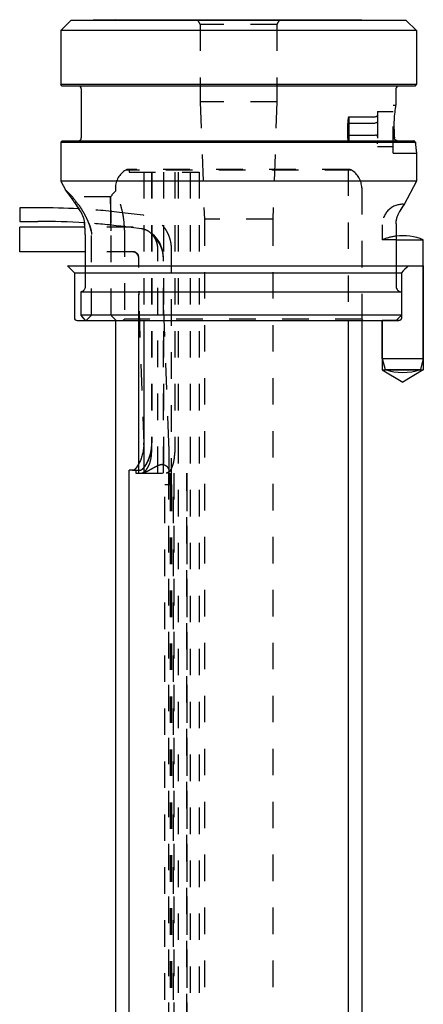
# Model space of a CAD drawing. Extents: x 71 to 101, y 61 to 205.
# Tile 2 of 2: x 71 to 101, y 133 to 205. Entities that reach past the tile are written whole.
import ezdxf

# ---------------------------------------------------------------- set-up
doc = ezdxf.new("R2010")
doc.units = 0
doc.header["$LTSCALE"] = 19.36
doc.linetypes.add('HIDDEN', pattern=[0.2, 0.1, -0.1])
doc.layers.get('0').update_dxf_attribs({"linetype": 'CONTINUOUS'})
for name, color, linetype in [('ASSI', 7, 'CONTINUOUS'), ('DEFAULT_2', 8, 'HIDDEN'), ('SUPERFICI', 7, 'CONTINUOUS')]:
    doc.layers.add(name, color=color, linetype=linetype)

msp = doc.modelspace()

# ---------------------------------------------------------------- linework, layer by layer
at = {"color": 6, "linetype": 'CONTINUOUS'}
for p, q in [((74.867, 187.458), (100.867, 187.458)), ((75.367, 186.958), (99.274, 186.958)), ((99.274, 186.958), (99.274, 183.658)), ((99.075, 183.458), (97.867, 183.458))]:
    msp.add_line(p, q, dxfattribs=at)
at = {"color": 7, "linetype": 'CONTINUOUS'}
for p, q in [((95.367, 183.458), (95.367, 71.757)), ((79.367, 71.757), (79.367, 172.508))]:
    msp.add_line(p, q, dxfattribs=at)
at = {"color": 6, "linetype": 'CONTINUOUS'}
for centre, radius, start, end in [((124.125, 162.099), 35.151, 133.82674, 134.99141), ((123.954, 162.273), 34.907, 133.82265, 134.99548)]:
    msp.add_arc(centre, radius, start, end, dxfattribs=at)
msp.add_open_spline([(99.274, 183.658), (99.274, 183.648), (99.272, 183.627), (99.265, 183.596), (99.253, 183.567), (99.236, 183.54), (99.216, 183.516), (99.192, 183.495), (99.165, 183.479), (99.136, 183.467), (99.106, 183.46), (99.086, 183.458), (99.075, 183.458)], degree=3, knots=[0, 0, 0, 0, 0.100387, 0.201222, 0.301479, 0.401541, 0.50246, 0.603208, 0.702742, 0.801987, 0.901484, 1, 1, 1, 1], dxfattribs=at)
at = {"layer": 'ASSI', "color": 7, "linetype": 'CONTINUOUS'}
for p, q in [((75.111, 205.401), (74.367, 204.658)), ((78.367, 205.458), (75.111, 205.401)), ((99.624, 205.401), (75.111, 205.401)), ((78.367, 205.458), (96.367, 205.458)), ((96.367, 205.458), (99.624, 205.401)), ((99.624, 205.401), (100.367, 204.658)), ((74.367, 204.658), (74.367, 200.708)), ((100.367, 204.658), (74.367, 204.658)), ((100.367, 204.658), (100.367, 200.708)), ((74.467, 200.608), (74.367, 200.708)), ((100.367, 200.708), (74.367, 200.708)), ((100.267, 200.608), (74.467, 200.608)), ((75.867, 200.408), (75.867, 196.808)), ((98.867, 200.408), (98.867, 199.208)), ((100.267, 200.608), (100.367, 200.708)), ((74.467, 196.608), (74.367, 196.508)), ((74.467, 196.608), (100.176, 196.608)), ((74.367, 196.508), (74.367, 193.658)), ((74.367, 196.508), (100.284, 196.508)), ((100.367, 195.708), (100.367, 193.658)), ((74.367, 193.658), (74.708, 193.017)), ((100.367, 193.658), (74.367, 193.658)), ((75.147, 192.422), (74.708, 193.017)), ((100.367, 193.658), (99.462, 191.955)), ((71.367, 191.708), (71.367, 190.708)), ((72.703, 191.708), (71.367, 191.708)), ((71.367, 190.708), (72.703, 190.708)), ((71.367, 188.488), (71.367, 190.288)), ((76.135, 190.288), (71.367, 190.288)), ((98.88, 190.458), (98.88, 185.958)), ((76.153, 189.745), (76.153, 185.958)), ((98.88, 189.358), (100.867, 189.358)), ((100.867, 180.688), (100.867, 189.358)), ((76.153, 188.488), (71.367, 188.488)), ((75.827, 185.558), (75.827, 183.858)), ((75.827, 185.558), (99.274, 185.558)), ((99.274, 185.558), (99.274, 183.858)), ((99.274, 183.858), (75.827, 183.858)), ((76.153, 183.458), (98.88, 183.458)), ((80.067, 172.966), (80.067, 183.458)), ((80.439, 183.458), (80.439, 174.508)), ((97.867, 180.688), (97.867, 183.458)), ((97.867, 180.688), (98.082, 179.888)), ((97.867, 180.688), (100.867, 180.688)), ((100.867, 180.688), (100.653, 179.888)), ((98.082, 179.888), (100.653, 179.888)), ((79.621, 172.508), (79.367, 172.508))]:
    msp.add_line(p, q, dxfattribs=at)
at = {"layer": 'ASSI', "color": 8, "linetype": 'HIDDEN'}
for p, q in [((84.369, 205.458), (84.567, 205.114)), ((90.366, 205.458), (90.167, 205.114)), ((84.567, 205.114), (84.567, 199.458)), ((90.167, 205.114), (84.567, 205.114)), ((90.167, 205.114), (90.167, 199.458)), ((84.567, 199.458), (84.867, 190.867)), ((90.167, 199.458), (84.567, 199.458)), ((90.167, 199.458), (89.867, 190.867)), ((97.517, 198.733), (97.517, 196.183)), ((97.517, 198.733), (98.667, 198.733)), ((98.667, 195.708), (98.667, 199.208)), ((98.667, 199.208), (98.867, 199.208)), ((95.367, 198.292), (95.367, 196.623)), ((95.417, 198.347), (95.417, 196.569)), ((95.417, 198.347), (97.363, 198.347)), ((95.337, 197.858), (95.337, 197.058)), ((95.417, 197.903), (97.363, 197.903)), ((95.417, 197.013), (97.363, 197.013)), ((95.417, 196.569), (97.363, 196.569)), ((100.195, 196.591), (100.176, 196.608)), ((100.213, 196.574), (100.195, 196.591)), ((100.231, 196.557), (100.213, 196.574)), ((97.517, 196.183), (98.667, 196.183)), ((100.249, 196.541), (100.231, 196.557)), ((100.267, 196.524), (100.249, 196.541)), ((100.284, 196.508), (100.267, 196.524)), ((100.284, 196.508), (100.285, 196.491)), ((98.667, 195.708), (100.367, 195.708)), ((100.367, 195.711), (100.367, 195.708)), ((95.611, 194.458), (79.124, 194.458)), ((95.413, 194.508), (79.322, 194.508)), ((79.367, 194.508), (79.367, 194.308)), ((79.367, 194.308), (84.479, 194.308)), ((80.439, 194.308), (80.439, 183.458)), ((81.004, 194.308), (81.004, 173.808)), ((81.023, 194.308), (81.023, 174.508)), ((82.701, 194.308), (82.701, 173.808)), ((75.217, 192.508), (74.708, 193.017)), ((78.367, 193.155), (78.367, 192.915)), ((96.367, 193.155), (96.367, 183.558)), ((75.133, 192.442), (75.147, 192.422)), ((78.006, 192.508), (75.217, 192.508)), ((78.023, 191.44), (78.006, 192.508)), ((78.006, 192.508), (78.045, 190.058)), ((99.462, 191.955), (99.456, 191.946)), ((78.039, 190.433), (78.023, 191.44)), ((78.872, 191.344), (78.862, 191.345)), ((80.395, 191.156), (78.862, 191.345)), ((84.867, 190.867), (84.867, 82.418)), ((89.867, 190.867), (84.867, 190.867)), ((89.867, 190.867), (89.867, 82.418)), ((99.158, 191.477), (99.151, 191.465)), ((79.667, 190.288), (76.135, 190.288)), ((78.045, 190.058), (78.036, 190.619)), ((80.273, 190.163), (78.749, 190.352)), ((97.867, 190.458), (97.867, 189.358)), ((98.881, 190.515), (98.88, 190.504)), ((98.88, 190.504), (98.88, 190.492)), ((98.88, 190.492), (98.88, 190.481)), ((98.88, 190.481), (98.88, 190.469)), ((98.88, 190.469), (98.88, 190.458)), ((98.881, 190.526), (98.881, 190.515)), ((76.617, 183.858), (76.617, 189.745)), ((78.045, 183.858), (78.045, 190.008)), ((79.026, 190.058), (79.026, 183.558)), ((81.465, 172.308), (81.465, 188.672)), ((82.465, 171.458), (82.465, 188.672)), ((98.88, 189.358), (97.867, 189.358)), ((79.667, 188.488), (76.153, 188.488)), ((80.067, 183.458), (80.067, 188.088)), ((81.867, 172.308), (81.867, 188.088)), ((80.464, 174.476), (80.072, 185.335)), ((82.263, 174.541), (81.871, 185.4)), ((75.827, 183.858), (76.153, 183.458)), ((76.617, 183.858), (76.217, 183.458)), ((96.367, 183.558), (79.026, 183.558)), ((96.367, 183.558), (96.467, 183.458)), ((80.467, 172.308), (80.467, 174.267)), ((82.267, 174.267), (82.267, 172.472)), ((80.067, 172.308), (80.067, 172.966)), ((79.621, 172.508), (80.139, 172.508)), ((79.867, 172.508), (79.867, 172.308)), ((79.867, 172.308), (83.584, 172.308)), ((83.573, 172.308), (83.573, 171.458))]:
    msp.add_line(p, q, dxfattribs=at)
at = {"layer": 'ASSI', "color": 6, "linetype": 'CONTINUOUS'}
for p, q in [((100.867, 187.458), (100.867, 179.859)), ((97.867, 183.458), (97.867, 179.859)), ((97.867, 179.859), (100.867, 179.859)), ((97.867, 179.859), (99.367, 178.958)), ((100.867, 179.859), (99.367, 178.958))]:
    msp.add_line(p, q, dxfattribs=at)
at = {"layer": 'ASSI', "color": 7, "linetype": 'CONTINUOUS'}
for centre, radius, start, end in [((75.667, 200.408), 0.2, 0, 90), ((99.067, 200.408), 0.2, 90, 180), ((110.143, 197.459), 11.409, 180.00356, 183.2695), ((75.667, 196.808), 0.2, 270, 360), ((133.177, 232.033), 48.415, 227.02947, 227.20337), ((113.64, 197.495), 13.392, 184.22677, 187.66848), ((72.72, 138.214), 53.494, 86.82358, 90.01879), ((112.401, 183.402), 15.51, 146.5346, 148.67733), ((72.719, 138.247), 52.461, 86.29702, 90.01737), ((68.121, 189.75), 8.032, 359.96624, 5.54519), ((110.881, 190.458), 12, 179.67377, 180), ((99.367, 185.758), 3.9, 67.38014, 97.17544), ((149.718, 243.637), 95.043, 218.97359, 219.28444), ((122.582, 160.545), 32.966, 134.99396, 135.96897), ((99.367, 183.368), 3.71, 249.72513, 290.27487)]:
    msp.add_arc(centre, radius, start, end, dxfattribs=at)
at = {"layer": 'ASSI', "color": 8, "linetype": 'HIDDEN'}
for centre, radius, start, end in [((97.135, 196.724), 2.363, 136.62071, 138.41572), ((96.39, 196.063), 2.081, 117.86457, 120.3876), ((96.305, 196.213), 1.909, 119.41422, 120.45396), ((96.429, 195.99), 2.164, 117.88038, 119.39008), ((110.124, 197.458), 11.391, 180.00086, 183.27219), ((96.39, 198.853), 2.081, 239.6124, 242.13543), ((96.305, 198.703), 1.909, 239.54604, 240.58578), ((96.429, 198.926), 2.164, 240.60992, 242.11962), ((97.135, 198.192), 2.363, 221.58428, 223.37929), ((98.948, 196.819), 0.196, 183.26814, 184.45936), ((98.967, 196.812), 0.204, 268.96643, 269.9996), ((113.55, 197.486), 13.301, 184.28959, 187.66747), ((79.867, 193.155), 1.5, 119.72135, 180), ((79.317, 194.108), 0.4, 90, 118.95502), ((95.417, 194.108), 0.4, 61.04498, 90), ((94.867, 193.155), 1.5, 0, 60.27865), ((68.246, 187.36), 8.559, 35.29083, 36.26082), ((101.552, 212.019), 32.774, 216.53451, 217.88043), ((101.132, 211.7), 32.247, 216.52352, 217.89143), ((81.167, 190.058), 4, 134.427, 142.22951), ((59.044, 181.092), 19.694, 31.91581, 32.33497), ((73.078, 143.978), 47.719, 83.03704, 86.86829), ((99.367, 190.458), 1.5, 86.38762, 180), ((112.545, 183.311), 15.681, 146.58503, 148.61422), ((59.021, 181.077), 19.721, 31.78554, 31.9159), ((73.571, 190.094), 2.604, 31.45717, 31.78566), ((72.418, 190.001), 6.612, 11.69522, 11.93767), ((72.434, 190.004), 6.596, 11.50617, 11.6952), ((72.673, 190.047), 6.353, 2.44099, 11.55564), ((80.126, 188.977), 2.196, 81.79572, 82.95609), ((73.145, 144.646), 46.048, 83.00948, 86.31187), ((74.207, 190.34), 1.917, 6.09939, 7.73517), ((74.222, 190.342), 1.903, 5.56471, 6.09791), ((68.411, 189.776), 7.741, 5.40166, 5.56449), ((68.245, 189.761), 7.907, 3.82222, 5.39559), ((67.998, 189.746), 8.155, 0.16188, 3.81122), ((72.811, 190.058), 6.214, 2.12452, 2.40191), ((72.821, 190.058), 6.205, 0.00048, 2.12477), ((79.567, 187.988), 2.3, 0, 90), ((79.667, 188.088), 2.2, 0, 90), ((80.124, 188.965), 1.207, 74.8682, 82.93799), ((67.952, 189.745), 8.201, 0, 0.16429), ((74.922, 190.008), 3.123, 0.00007, 0.91732), ((99.367, 185.758), 3.9, 97.17544, 112.61986), ((79.567, 187.988), 0.5, 0, 90), ((79.667, 188.088), 0.4, 0, 90), ((87.675, 185.609), 7.608, 180, 180.38164), ((87.655, 185.608), 7.587, 180.38076, 182.06285), ((87.675, 185.609), 5.807, 179.99999, 180.49995), ((87.65, 185.608), 5.783, 180.49846, 182.06313), ((122.779, 160.351), 33.243, 134.99801, 135.96493), ((59.506, 211.894), 34.409, 304.26706, 304.56169), ((59.579, 211.788), 34.28, 304.26651, 304.56224), ((76.974, 174.508), 3.465, 357.34817, 359.99969), ((74.671, 174.267), 5.797, 359.99952, 2.06121), ((77.846, 174.508), 3.177, 353.64417, 359.99702), ((74.679, 174.268), 7.588, 359.99846, 2.06301)]:
    msp.add_arc(centre, radius, start, end, dxfattribs=at)
for major_axis, start_param, end_param in [((0, 4), -4.037257, -3.901355), ((4, 0), -2.466461, -2.330558)]:
    msp.add_ellipse((81.167, 186.358), major_axis=major_axis, ratio=1, start_param=start_param, end_param=end_param, dxfattribs=at)
at = {"layer": 'ASSI', "color": 7, "linetype": 'CONTINUOUS'}
for points, knots in [([(98.734, 197.458), (98.734, 197.681), (98.746, 198.095), (98.795, 198.679), (98.842, 199.038), (98.867, 199.208)], [0, 0, 0, 0, 0.381745, 0.705738, 1, 1, 1, 1]), ([(98.967, 196.608), (98.939, 196.608), (98.884, 196.619), (98.815, 196.665), (98.767, 196.73), (98.754, 196.782), (98.752, 196.808)], [0, 0, 0, 0, 0.26027, 0.512533, 0.757369, 1, 1, 1, 1]), ([(75.147, 192.422), (75.196, 192.355), (75.298, 192.212), (75.513, 191.894), (75.675, 191.641), (75.785, 191.465)], [0, 0, 0, 0, 0.215398, 0.459795, 1, 1, 1, 1]), ([(75.785, 191.465), (75.873, 191.323), (75.985, 191.095), (76.08, 190.774), (76.107, 190.609), (76.115, 190.526)], [0, 0, 0, 0, 0.502065, 0.750431, 1, 1, 1, 1]), ([(98.881, 190.526), (98.881, 190.614), (98.895, 190.786), (98.952, 191.034), (99.038, 191.261), (99.112, 191.4), (99.151, 191.465)], [0, 0, 0, 0, 0.264715, 0.522953, 0.769804, 1, 1, 1, 1]), ([(76.153, 185.958), (76.153, 185.903), (76.139, 185.821), (76.094, 185.725), (76.052, 185.665), (76.002, 185.618), (75.947, 185.583), (75.888, 185.563), (75.847, 185.558), (75.827, 185.558)], [0, 0, 0, 0, 0.289821, 0.426207, 0.554257, 0.674119, 0.787001, 0.894829, 1, 1, 1, 1]), ([(98.88, 185.958), (98.88, 185.906), (98.9, 185.801), (98.972, 185.69), (99.052, 185.623), (99.121, 185.586), (99.195, 185.563), (99.248, 185.558), (99.274, 185.558)], [0, 0, 0, 0, 0.251086, 0.499679, 0.624096, 0.748788, 0.874075, 1, 1, 1, 1]), ([(80.439, 174.508), (80.439, 174.373), (80.424, 174.108), (80.357, 173.729), (80.258, 173.386), (80.154, 173.131), (80.063, 172.954), (79.996, 172.84), (79.929, 172.742), (79.863, 172.66), (79.799, 172.595), (79.724, 172.536), (79.661, 172.508), (79.621, 172.508)], [0, 0, 0, 0, 0.178961, 0.350879, 0.510024, 0.652189, 0.715896, 0.774192, 0.826757, 0.873323, 0.913723, 0.947983, 1, 1, 1, 1])]:
    msp.add_open_spline(points, degree=3, knots=knots, dxfattribs=at)
at = {"layer": 'ASSI', "color": 8, "linetype": 'HIDDEN'}
for points, knots in [([(95.367, 198.292), (95.367, 198.258), (95.365, 198.113), (95.351, 197.968), (95.337, 197.858)], [0, 0, 0, 0, 0.238623, 1, 1, 1, 1]), ([(97.517, 198.525), (97.517, 198.503), (97.511, 198.46), (97.48, 198.401), (97.437, 198.365), (97.396, 198.35), (97.374, 198.347), (97.363, 198.347)], [0, 0, 0, 0, 0.250074, 0.499902, 0.749312, 0.874685, 1, 1, 1, 1]), ([(97.517, 197.991), (97.517, 197.986), (97.516, 197.975), (97.507, 197.958), (97.494, 197.943), (97.468, 197.924), (97.424, 197.907), (97.385, 197.903), (97.363, 197.903)], [0, 0, 0, 0, 0.084863, 0.175911, 0.277937, 0.394339, 0.673416, 1, 1, 1, 1]), ([(95.367, 196.623), (95.367, 196.658), (95.365, 196.803), (95.351, 196.948), (95.337, 197.058)], [0, 0, 0, 0, 0.238623, 1, 1, 1, 1]), ([(97.517, 196.925), (97.517, 196.93), (97.516, 196.941), (97.507, 196.958), (97.494, 196.973), (97.468, 196.992), (97.424, 197.009), (97.385, 197.013), (97.363, 197.013)], [0, 0, 0, 0, 0.084863, 0.175911, 0.277937, 0.394339, 0.673416, 1, 1, 1, 1]), ([(97.517, 196.391), (97.517, 196.413), (97.511, 196.456), (97.48, 196.515), (97.437, 196.551), (97.396, 196.566), (97.374, 196.569), (97.363, 196.569)], [0, 0, 0, 0, 0.250074, 0.499902, 0.749312, 0.874685, 1, 1, 1, 1]), ([(75.684, 191.625), (75.608, 191.746), (75.46, 191.975), (75.306, 192.199), (75.232, 192.304)], [0, 0, 0, 0, 0.526919, 1, 1, 1, 1]), ([(79.026, 190.058), (79.026, 190.263), (79.006, 190.661), (78.902, 191.371), (78.717, 192.061), (78.505, 192.608), (78.396, 192.853), (78.367, 192.915)], [0, 0, 0, 0, 0.208206, 0.404455, 0.7276, 0.930895, 1, 1, 1, 1]), ([(76.59, 190.008), (76.551, 190.196), (76.467, 190.472), (76.322, 190.82), (76.204, 191.066), (76.08, 191.298), (75.951, 191.513), (75.82, 191.712), (75.729, 191.836), (75.683, 191.895)], [0, 0, 0, 0, 0.273777, 0.407238, 0.536871, 0.661762, 0.781078, 0.894055, 1, 1, 1, 1]), ([(75.683, 191.895), (75.7, 191.873), (75.77, 191.781), (75.836, 191.687), (75.884, 191.614)], [0, 0, 0, 0, 0.240427, 1, 1, 1, 1]), ([(82.465, 188.672), (82.465, 188.821), (82.44, 189.118), (82.33, 189.55), (82.149, 189.954), (81.903, 190.319), (81.599, 190.632), (81.247, 190.882), (80.857, 191.062), (80.579, 191.13), (80.439, 191.15)], [0, 0, 0, 0, 0.127919, 0.255418, 0.382136, 0.507815, 0.63234, 0.755743, 0.8782, 1, 1, 1, 1]), ([(76.42, 190.577), (76.429, 190.553), (76.465, 190.458), (76.497, 190.361), (76.519, 190.288)], [0, 0, 0, 0, 0.248306, 1, 1, 1, 1]), ([(76.519, 190.288), (76.526, 190.265), (76.553, 190.172), (76.576, 190.079), (76.59, 190.008)], [0, 0, 0, 0, 0.249399, 1, 1, 1, 1]), ([(81.465, 188.672), (81.465, 188.757), (81.452, 188.925), (81.395, 189.171), (81.303, 189.402), (81.178, 189.611), (81.024, 189.793), (80.847, 189.944), (80.651, 190.059), (80.51, 190.111), (80.439, 190.131)], [0, 0, 0, 0, 0.132481, 0.264033, 0.393803, 0.521077, 0.64536, 0.766447, 0.884487, 1, 1, 1, 1]), ([(76.59, 190.008), (76.603, 189.943), (76.615, 189.856), (76.617, 189.767), (76.617, 189.745)], [0, 0, 0, 0, 0.749845, 1, 1, 1, 1]), ([(80.139, 172.508), (80.181, 172.508), (80.248, 172.536), (80.329, 172.595), (80.398, 172.66), (80.469, 172.742), (80.541, 172.839), (80.613, 172.952), (80.711, 173.128), (80.824, 173.383), (80.933, 173.726), (81.006, 174.106), (81.023, 174.372), (81.023, 174.508)], [0, 0, 0, 0, 0.054597, 0.089912, 0.131148, 0.178316, 0.231244, 0.289666, 0.353276, 0.494653, 0.652438, 0.822725, 1, 1, 1, 1]), ([(81.004, 174.156), (80.987, 174.006), (80.934, 173.721), (80.824, 173.386), (80.719, 173.149), (80.639, 172.995), (80.556, 172.86), (80.497, 172.779), (80.467, 172.742)], [0, 0, 0, 0, 0.295832, 0.566589, 0.689764, 0.803572, 0.907226, 1, 1, 1, 1]), ([(80.467, 172.391), (80.501, 172.417), (80.568, 172.48), (80.661, 172.597), (80.751, 172.742), (80.866, 172.983), (80.974, 173.34), (81.004, 173.647), (81.004, 173.808)], [0, 0, 0, 0, 0.081424, 0.177019, 0.286698, 0.409915, 0.690495, 1, 1, 1, 1]), ([(82.159, 172.308), (82.174, 172.308), (82.207, 172.315), (82.255, 172.343), (82.304, 172.385), (82.353, 172.443), (82.401, 172.514), (82.466, 172.629), (82.539, 172.798), (82.609, 173.026), (82.661, 173.275), (82.693, 173.538), (82.701, 173.717), (82.701, 173.808)], [0, 0, 0, 0, 0.027534, 0.059851, 0.098364, 0.143465, 0.194913, 0.252097, 0.380873, 0.524458, 0.677967, 0.837559, 1, 1, 1, 1]), ([(79.669, 172.516), (79.685, 172.521), (79.716, 172.535), (79.763, 172.566), (79.812, 172.608), (79.882, 172.681), (79.972, 172.8), (80.035, 172.906), (80.067, 172.965)], [0, 0, 0, 0, 0.078882, 0.169971, 0.27444, 0.392712, 0.670202, 1, 1, 1, 1]), ([(81.77, 172.924), (81.733, 172.921), (81.656, 172.907), (81.545, 172.871), (81.434, 172.823), (81.325, 172.77), (81.218, 172.713), (81.114, 172.656), (81.013, 172.6), (80.916, 172.546), (80.824, 172.495), (80.74, 172.448), (80.674, 172.413), (80.626, 172.388), (80.595, 172.372), (80.566, 172.357), (80.541, 172.345), (80.519, 172.334), (80.504, 172.326), (80.493, 172.321), (80.486, 172.317), (80.481, 172.315), (80.476, 172.312), (80.472, 172.311), (80.47, 172.31), (80.469, 172.309), (80.468, 172.308), (80.468, 172.308), (80.467, 172.308), (80.467, 172.308)], [0, 0, 0, 0, 0.077782, 0.159301, 0.242853, 0.327092, 0.410966, 0.493544, 0.573887, 0.650981, 0.723693, 0.790755, 0.850779, 0.877702, 0.902332, 0.9245, 0.944051, 0.960843, 0.974754, 0.980597, 0.985684, 0.990007, 0.99356, 0.996337, 0.998334, 0.999041, 0.999552, 0.999871, 1, 1, 1, 1]), ([(81.77, 172.924), (81.809, 172.927), (81.886, 172.924), (81.992, 172.89), (82.078, 172.834), (82.147, 172.766), (82.199, 172.693), (82.237, 172.618), (82.261, 172.544), (82.267, 172.495), (82.267, 172.472)], [0, 0, 0, 0, 0.159411, 0.305402, 0.441175, 0.569191, 0.689953, 0.802804, 0.906567, 1, 1, 1, 1]), ([(79.621, 172.508), (79.625, 172.508), (79.641, 172.509), (79.657, 172.512), (79.669, 172.516)], [0, 0, 0, 0, 0.238815, 1, 1, 1, 1]), ([(80.265, 172.308), (80.298, 172.308), (80.35, 172.321), (80.416, 172.355), (80.45, 172.378), (80.467, 172.391)], [0, 0, 0, 0, 0.448208, 0.709199, 1, 1, 1, 1]), ([(82.267, 172.472), (82.267, 172.46), (82.266, 172.437), (82.258, 172.404), (82.243, 172.375), (82.222, 172.35), (82.194, 172.33), (82.16, 172.317), (82.119, 172.309), (82.091, 172.308), (82.075, 172.308)], [0, 0, 0, 0, 0.124237, 0.240515, 0.351313, 0.461045, 0.575575, 0.700846, 0.841469, 1, 1, 1, 1])]:
    msp.add_open_spline(points, degree=3, knots=knots, dxfattribs=at)
at = {"layer": 'DEFAULT_2', "color": 8, "linetype": 'HIDDEN'}
for p, q in [((95.367, 194.508), (95.367, 183.458)), ((81.867, 194.308), (81.867, 172.308)), ((82.95, 194.308), (82.95, 83.343)), ((83.833, 194.308), (83.833, 83.343)), ((84.479, 194.308), (84.479, 83.257)), ((81.977, 71.843), (81.977, 172.308)), ((82.246, 172.308), (82.246, 71.843)), ((82.363, 171.458), (82.364, 172.308)), ((82.614, 71.843), (82.614, 172.308)), ((82.638, 172.308), (82.638, 71.543)), ((83.582, 70.343), (83.582, 172.308)), ((83.584, 172.308), (83.584, 70.343)), ((81.977, 171.458), (82.465, 171.458)), ((82.363, 171.458), (82.364, 71.843)), ((82.455, 171.458), (82.455, 90.958)), ((83.573, 171.458), (83.573, 70.343))]:
    msp.add_line(p, q, dxfattribs=at)
at = {"layer": 'SUPERFICI', "color": 6, "linetype": 'CONTINUOUS'}
for p, q in [((74.867, 187.458), (75.367, 186.958)), ((75.367, 186.958), (75.367, 183.658)), ((75.567, 183.458), (99.075, 183.458)), ((78.367, 183.458), (78.367, 70.658)), ((96.367, 183.458), (96.367, 70.658))]:
    msp.add_line(p, q, dxfattribs=at)
msp.add_arc((75.567, 183.658), 0.2, 180, 270, dxfattribs=at)

doc.saveas('drawing.dxf')
